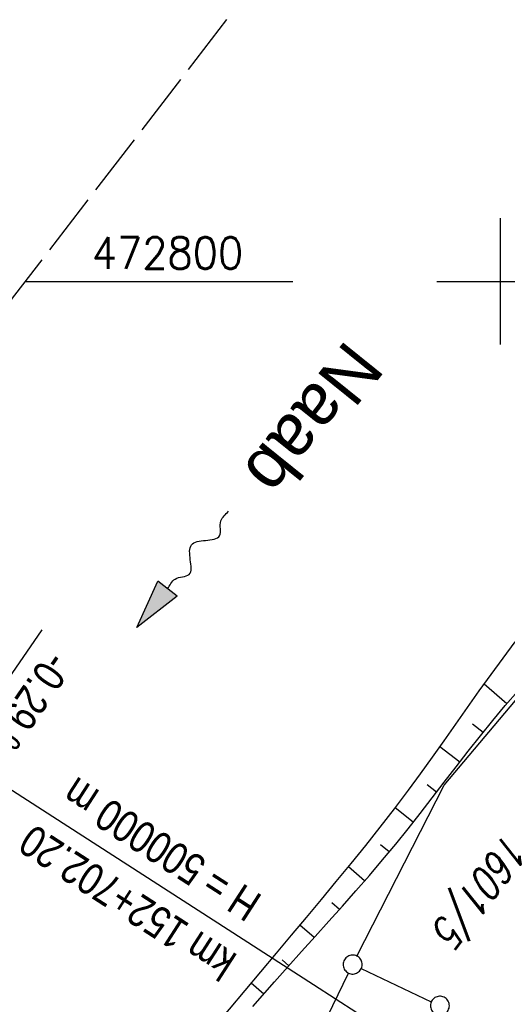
# Model space of a CAD drawing. Extents: x 510526 to 513920, y 467229 to 478797.
# Tile 180 of 256: x 510962 to 511001, y 472743 to 472821. Entities that reach past the tile are written whole.
import ezdxf

# ---------------------------------------------------------------- set-up
doc = ezdxf.new("R2010")
doc.units = 0
doc.header["$LTSCALE"] = 10
doc.header["$MEASUREMENT"] = 0
doc.linetypes.add('LT00', pattern=[0])
doc.linetypes.add('LT14', pattern=[0.6, 0.5, -0.1])
doc.layers.get('0').update_dxf_attribs({"linetype": 'LT00'})
for name, color, linetype in [('--FLIEßRICHTPFEIL', 180, 'Continuous'), ('-GRA-20W', 20, 'LT00'), ('DFK_FLUR_NR', 250, 'LT00'), ('DFK_GZPKT', 250, 'LT00'), ('DFK_KATASTER', 250, 'LT00'), ('GEWÄSSERNAME', 255, 'Continuous'), ('V93_BOESCH', 250, 'LT00'), ('V93_BOSCHUNG', 250, 'LT00'), ('V93_RASTER', 250, 'LT00')]:
    doc.layers.add(name, color=color, linetype=linetype)
doc.layers.add('-BLATT_93-RAND', color=7, linetype='LT14', plot=False)
doc.styles.add('Beschrift', font='ARIAL.TTF')
doc.styles.get("Standard").update_dxf_attribs({"font": 'romans.shx'})

# ---------------------------------------------------------------- blocks, each defined once
blk = doc.blocks.new('SYMB7010')
at = {"color": 0, "linetype": 'ByBlock'}
for points in [[(-0.031408, 0.499213), (-0.093728, 0.49134), (-0.15457, 0.475719), (-0.212975, 0.452595), (-0.268021, 0.422333), (-0.31884, 0.385411), (-0.36463, 0.342411), (-0.40467, 0.29401), (-0.438329, 0.240973), (-0.465074, 0.184136), (-0.484486, 0.124395), (-0.496256, 0.062692), (-0.5002, 0)], [(-0.5002, 0), (-0.496256, -0.062692), (-0.484486, -0.124395), (-0.465075, -0.184136), (-0.438329, -0.240973), (-0.404671, -0.29401), (-0.36463, -0.342411), (-0.31884, -0.385411), (-0.268021, -0.422333), (-0.212975, -0.452595), (-0.154571, -0.475719), (-0.093728, -0.49134), (-0.031408, -0.499213), (0.031408, -0.499213)], [(0.5002, 0), (0.496256, 0.062692), (0.484485, 0.124395), (0.465074, 0.184136), (0.438329, 0.240973), (0.40467, 0.29401), (0.36463, 0.342411), (0.31884, 0.385411), (0.268021, 0.422333), (0.212975, 0.452595), (0.15457, 0.475719), (0.093728, 0.49134), (0.031408, 0.499213), (-0.031408, 0.499213)], [(0.031408, -0.499213), (0.093728, -0.491341), (0.15457, -0.475719), (0.212975, -0.452595), (0.268021, -0.422333), (0.31884, -0.385411), (0.36463, -0.342411), (0.404671, -0.294011), (0.438329, -0.240974), (0.465075, -0.184136), (0.484486, -0.124395), (0.496256, -0.062692), (0.500201, 0)]]:
    blk.add_lwpolyline(points, dxfattribs=at)
blk = doc.blocks.new('FLIEßRICHTPFEIL')
at = {"layer": '--FLIEßRICHTPFEIL'}
blk.add_hatch(color=256, dxfattribs=at).paths.add_polyline_path([(-1.95, 0.4875), (-1.95, -0.4875), (0, 0)])
for p, q in [((-1.95, 0.4875), (-1.95, -0.4875)), ((-1.95, 0.4875), (0, 0)), ((0, 0), (-1.95, -0.4875))]:
    blk.add_line(p, q, dxfattribs=at)
at = {"layer": '--FLIEßRICHTPFEIL', "start_tangent": (-1, 0), "end_tangent": (-1, 0)}
blk.add_spline([(-1.95, 0), (-2.4375, 0), (-2.925, 0.325), (-3.4125, 0), (-3.9, -0.325), (-4.3875, 0), (-4.875, 0.325), (-5.3625, 0), (-5.85, 0)], degree=3, dxfattribs=at)

msp = doc.modelspace()

# ---------------------------------------------------------------- linework, layer by layer
at = {"layer": '-BLATT_93-RAND'}
msp.add_lwpolyline([(511358.827, 473315.335), (510907.64, 472728.794), (511135.123, 472553.807), (511586.31, 473140.348), (511358.827, 473315.335)], dxfattribs=at)
at = {"layer": '-GRA-20W'}
for p, q in [((510956.966, 472762.521), (510963.758, 472772.42)), ((510985.248, 472744.287), (510952.764, 472765.23)), ((511021.288, 472721.052), (510985.248, 472744.287))]:
    msp.add_line(p, q, dxfattribs=at)
at = {"layer": 'DFK_KATASTER'}
for p, q in [((510995.58, 472760.11), (511008.18, 472775.12)), ((510988.681, 472746.568), (510995.58, 472760.11)), ((510962.9, 472693.71), (510988.012, 472745.225)), ((510989.018, 472745.58), (510994.562, 472742.961))]:
    msp.add_line(p, q, dxfattribs=at)
at = {"layer": 'V93_BOESCH'}
for points in [[(510977.347, 472740.876), (510979.822, 472743.848), (510982.306, 472746.813), (510983.494, 472748.225), (510984.681, 472749.637), (510985.866, 472751.052), (510987.045, 472752.471), (510988.216, 472753.897), (510989.375, 472755.332), (510990.522, 472756.778), (510991.652, 472758.237), (510992.763, 472759.711), (510993.713, 472761.007), (510994.651, 472762.313), (510995.58, 472763.625), (510996.505, 472764.941), (510997.429, 472766.256), (510998.357, 472767.569), (510999.291, 472768.874), (511000.237, 472770.17), (511001.198, 472771.452)], [(510980.443, 472742.572), (510982.149, 472744.527), (510983.22, 472745.732), (510984.297, 472746.934), (510985.377, 472748.133), (510986.456, 472749.333), (510987.532, 472750.536), (510988.602, 472751.747), (510989.663, 472752.966), (510990.711, 472754.198), (510991.745, 472755.444), (510992.719, 472756.654), (510993.681, 472757.876), (510994.635, 472759.105), (510995.585, 472760.338), (510996.535, 472761.57), (510997.489, 472762.798), (510998.451, 472764.016), (510999.425, 472765.22), (511000.416, 472766.407), (511001.428, 472767.571)]]:
    msp.add_lwpolyline(points, dxfattribs=at)
at = {"layer": 'V93_BOSCHUNG'}
for p, q in [((511000.543, 472766.555), (510998.738, 472768.103)), ((510998.653, 472764.267), (510997.817, 472764.943)), ((510996.808, 472761.923), (510995.243, 472763.147)), ((510994.977, 472759.548), (510994.236, 472760.127)), ((510993.129, 472757.171), (510991.707, 472758.31)), ((510991.235, 472754.825), (510990.554, 472755.391)), ((510989.283, 472752.527), (510988, 472753.633)), ((510987.294, 472750.269), (510986.695, 472750.798)), ((510985.287, 472748.033), (510984.171, 472749.03)), ((510983.285, 472745.804), (510982.76, 472746.267)), ((510981.301, 472743.56), (510980.306, 472744.427))]:
    msp.add_line(p, q, dxfattribs=at)
at = {"layer": 'V93_RASTER'}
for p, q in [((511000, 472805), (511000, 472795)), ((510962.414, 472800), (510983.607, 472800)), ((510995, 472800), (511005, 472800))]:
    msp.add_line(p, q, dxfattribs=at)

# ---------------------------------------------------------------- block references
at = {"layer": '--FLIEßRICHTPFEIL', "xscale": 2.000000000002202, "yscale": 2.000000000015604, "zscale": 2, "rotation": 231.8021034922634}
msp.add_blockref('FLIEßRICHTPFEIL', (510971.273, 472772.601), dxfattribs=at)
at = {"layer": 'DFK_GZPKT', "xscale": 1.499999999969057, "yscale": 1.5, "zscale": 1.5, "rotation": 251.2881100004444}
for p in [(510988.34, 472745.9), (510995.24, 472742.64)]:
    msp.add_blockref('SYMB7010', p, dxfattribs=at)

# ---------------------------------------------------------------- texts
at = {"layer": '-GRA-20W', "style": 'Beschrift', "width": 0.8}
for s, rotation, p in [('  -0.29 %', 235.54574, (510965.094, 472772.157)), ('H = 500000 m', 147.18961, (510981.292, 472751.3)), ('km 152+702.20', 147.18961, (510979.318, 472746.623))]:
    msp.add_text(s, height=2.5, rotation=rotation, dxfattribs=at).set_placement(p)
at = {"layer": 'DFK_FLUR_NR', "oblique": 13.754, "width": 0.75}
msp.add_text('1601/5', height=2.5, rotation=232.4313, dxfattribs=at).set_placement((511000.54, 472756.52))
at = {"layer": 'GEWÄSSERNAME', "style": 'Beschrift'}
msp.add_text('Naab', height=4, rotation=231.15756, dxfattribs=at).set_placement((510987.874, 472795.513))
at = {"layer": 'V93_RASTER', "width": 0.931}
msp.add_text(' 472800', height=2.5, rotation=0.00204, dxfattribs=at).set_placement((510966.107, 472801))

doc.saveas('drawing.dxf')
